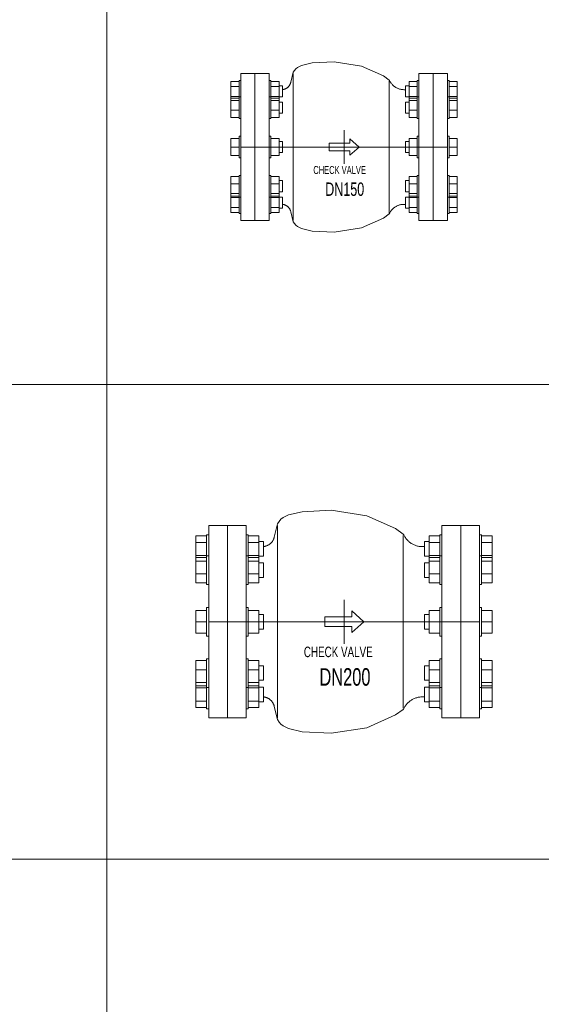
# Model space of a CAD drawing. Header units: millimetres. Extents: x 2339 to 23224, y 1509 to 18979.
# Tile 26 of 124: x 8009 to 9109, y 3903 to 5977. Entities that reach past the tile are written whole.
import ezdxf

# ---------------------------------------------------------------- set-up
doc = ezdxf.new("R2010")
doc.units = ezdxf.units.MM
doc.set_wipeout_variables(frame=1)
doc.layers.get('0').update_dxf_attribs({"lineweight": 0})
doc.styles.add('DISOCP', font='disocp.shx', dxfattribs={"width": 0.6})

# ---------------------------------------------------------------- blocks, each defined once
blk = doc.blocks.new('*U182')
blk.add_wipeout([(-94.2, -92.5), (-130.2, -92.5), (-130.2, -83.7), (-132.3, -83.7), (-132.3, -82.6), (-142.6, -82.6), (-142.6, 82.6), (-132.3, 82.6), (-132.3, 83.7), (-130.2, 83.7), (-130.2, 92.5), (-94.2, 92.5), (-94.2, 83.7), (-92.2, 83.7), (-92.2, 82.6), (-81.9, 82.6), (-81.9, 77), (-77.4, 77), (-77.5, 72.3), (-72.4, 74.1), (-68.1, 78.7), (-64.9, 90.9), (-63.3, 95.3), (-53.6, 102.8), (-40.3, 105.8), (-12.4, 107.3), (22.1, 101.9), (57.2, 84), (62.5, 77), (66.4, 74.4), (72.5, 72.4), (77.4, 72.4), (77.4, 76.8), (81.9, 77), (81.9, 82.6), (92.2, 82.6), (92.2, 83.7), (94.2, 83.7), (94.2, 92.5), (130.2, 92.5), (130.2, 83.7), (132.3, 83.7), (132.3, 82.6), (142.6, 82.6), (142.6, 37.3), (132.3, 37.3), (132.3, 35.8), (130.2, 35.8), (130.2, 13.7), (132.3, 13.7), (132.3, 10.9), (142.6, 10.9), (142.6, -10.9), (132.3, -10.9), (132.3, -13.3), (130.2, -13.7), (130.2, -35.8), (132.3, -35.8), (132.3, -37.3), (142.6, -37.3), (142.6, -82.6), (132.3, -82.6), (132.3, -83.7), (130.2, -83.7), (130.2, -92.5), (94.2, -92.5), (94.2, -83.7), (92.2, -83.7), (92.2, -82.6), (81.9, -82.6), (81.9, -77), (77.4, -76.8), (76.4, -72.2), (73.4, -72.3), (68.7, -73.4), (65.5, -74.9), (63.5, -76.2), (61.6, -77.7), (59.8, -79.8), (57.1, -84.2), (49.6, -89.6), (22.1, -101.9), (-12.4, -107.3), (-40.3, -105.8), (-53.6, -102.8), (-63.3, -95.3), (-64.2, -92.7), (-66, -86.2), (-67.3, -80.8), (-71, -75.1), (-77.4, -72.3), (-77.4, -76.8), (-81.9, -77), (-81.9, -82.6), (-92.2, -82.6), (-92.2, -83.7), (-94.2, -83.7)])
for p, q in [((-112.2, 92.5), (-130.2, 92.5)), ((-130.2, 0), (-130.2, 92.5)), ((-130.2, 92.5), (-112.2, 92.5)), ((-130.2, 92.5), (-130.2, 0)), ((-112.2, 92.5), (-112.2, 0)), ((-94.2, 92.5), (-112.2, 92.5)), ((-112.2, 0), (-112.2, 92.5)), ((-112.2, 0), (-112.2, 92.5)), ((-112.2, 92.5), (-94.2, 92.5)), ((-112.2, 92.5), (-112.2, 0)), ((-94.2, 92.5), (-94.2, 0)), ((-94.2, 0), (-94.2, 92.5)), ((-64.2, 94.1), (-67.1, 81.5)), ((-64.2, 0), (-64.2, 92.7)), ((112.2, 92.5), (94.2, 92.5)), ((94.2, 0), (94.2, 92.5)), ((130.2, 92.5), (112.2, 92.5)), ((112.2, 0), (112.2, 92.5)), ((112.2, 92.5), (112.2, 0)), ((130.2, 92.5), (130.2, 0)), ((-142.6, 82.6), (-142.6, 76.3)), ((-132.3, 82.6), (-142.6, 82.6)), ((-142.6, 76.3), (-142.6, 63.7)), ((-132.3, 76.3), (-142.6, 76.3)), ((-132.3, 83.7), (-130.2, 83.7)), ((-132.3, 83.7), (-132.3, 70)), ((-92.2, 83.7), (-94.2, 83.7)), ((-92.2, 83.7), (-92.2, 70)), ((-92.2, 82.6), (-81.9, 82.6)), ((-92.2, 76.3), (-81.9, 76.3)), ((-81.9, 82.6), (-81.9, 76.3)), ((-81.9, 77), (-77.4, 77)), ((-81.9, 77), (-77.4, 77)), ((-81.9, 76.3), (-81.9, 63.7)), ((-77.4, 63), (-77.4, 77)), ((-77.4, 70.9), (-77.4, 76.8)), ((57, 0), (57, 83.1)), ((81.9, 77), (77.4, 77)), ((81.9, 77), (77.4, 77)), ((77.4, 63), (77.4, 77)), ((77.4, 70.9), (77.4, 76.8)), ((81.9, 82.6), (81.9, 76.3)), ((92.2, 82.6), (81.9, 82.6)), ((81.9, 76.3), (81.9, 63.7)), ((92.2, 76.3), (81.9, 76.3)), ((92.2, 83.7), (94.2, 83.7)), ((92.2, 83.7), (92.2, 70)), ((132.3, 83.7), (130.2, 83.7)), ((132.3, 83.7), (132.3, 70)), ((132.3, 82.6), (142.6, 82.6)), ((132.3, 76.3), (142.6, 76.3)), ((142.6, 82.6), (142.6, 76.3)), ((142.6, 76.3), (142.6, 63.7)), ((-142.6, 63.7), (-142.6, 61.7)), ((-132.3, 63.7), (-142.6, 63.7)), ((-132.3, 70), (-132.3, 63.1)), ((-132.3, 63.2), (-130.2, 63.2)), ((-132.3, 63.2), (-132.3, 39.8)), ((-92.2, 63.2), (-94.2, 63.2)), ((-92.2, 70), (-92.2, 63.1)), ((-92.2, 63.7), (-81.9, 63.7)), ((-92.2, 63.2), (-92.2, 39.8)), ((-81.9, 63.7), (-81.9, 61.7)), ((-77.4, 63), (-81.9, 63)), ((77.4, 72.2), (75.4, 72.2)), ((77.4, 63), (81.9, 63)), ((81.9, 63.7), (81.9, 61.7)), ((92.2, 63.7), (81.9, 63.7)), ((92.2, 70), (92.2, 63.1)), ((92.2, 63.2), (94.2, 63.2)), ((92.2, 63.2), (92.2, 39.8)), ((132.3, 63.2), (130.2, 63.2)), ((132.3, 70), (132.3, 63.1)), ((132.3, 63.7), (142.6, 63.7)), ((132.3, 63.2), (132.3, 39.8)), ((142.6, 63.7), (142.6, 61.7)), ((-142.6, 61.7), (-142.6, 58.4)), ((-132.3, 61.7), (-142.6, 61.7)), ((-142.6, 58.4), (-142.6, 46.2)), ((-132.3, 58.4), (-142.6, 58.4)), ((-92.2, 61.7), (-81.9, 61.7)), ((-92.2, 58.4), (-81.9, 58.4)), ((-81.9, 61.7), (-81.9, 58.4)), ((-81.9, 58.4), (-81.9, 46.2)), ((-81.9, 56.5), (-77.4, 56.5)), ((-81.9, 56.5), (-77.4, 56.5)), ((-77.4, 42.5), (-77.4, 56.5)), ((-77.4, 45.2), (-77.4, 56.3)), ((81.9, 56.5), (77.4, 56.5)), ((81.9, 56.5), (77.4, 56.5)), ((77.4, 42.5), (77.4, 56.5)), ((77.4, 45.2), (77.4, 56.3)), ((81.9, 61.7), (81.9, 58.4)), ((92.2, 61.7), (81.9, 61.7)), ((81.9, 58.4), (81.9, 46.2)), ((92.2, 58.4), (81.9, 58.4)), ((132.3, 61.7), (142.6, 61.7)), ((132.3, 58.4), (142.6, 58.4)), ((142.6, 61.7), (142.6, 58.4)), ((142.6, 58.4), (142.6, 46.2)), ((-142.6, 46.2), (-142.6, 37.3)), ((-132.3, 46.2), (-142.6, 46.2)), ((-132.3, 37.3), (-142.6, 37.3)), ((-132.3, 39.8), (-132.3, 35.8)), ((-92.2, 46.2), (-81.9, 46.2)), ((-92.2, 39.8), (-92.2, 35.8)), ((-92.2, 37.3), (-81.9, 37.3)), ((-81.9, 46.2), (-81.9, 37.3)), ((-77.4, 42.5), (-81.9, 42.5)), ((77.4, 42.5), (81.9, 42.5)), ((81.9, 46.2), (81.9, 37.3)), ((92.2, 46.2), (81.9, 46.2)), ((92.2, 37.3), (81.9, 37.3)), ((92.2, 39.8), (92.2, 35.8)), ((132.3, 46.2), (142.6, 46.2)), ((132.3, 39.8), (132.3, 35.8)), ((132.3, 37.3), (142.6, 37.3)), ((142.6, 46.2), (142.6, 37.3)), ((-130.2, 35.8), (-132.3, 35.8)), ((-94.2, 35.8), (-92.2, 35.8)), ((94.2, 35.8), (92.2, 35.8)), ((130.2, 35.8), (132.3, 35.8)), ((-132.3, 13.7), (-130.2, 13.7)), ((-132.3, 13.4), (-132.3, 13.7)), ((-132.3, 13.7), (-132.3, 13.4)), ((-132.3, 13.3), (-132.3, -13.7)), ((-92.2, 13.7), (-94.2, 13.7)), ((-92.2, 13.4), (-92.2, 13.7)), ((-92.2, 13.7), (-92.2, 13.4)), ((-92.2, 13.3), (-92.2, -13.7)), ((0, 21.1), (0, -21.1)), ((92.2, 13.7), (94.2, 13.7)), ((92.2, 13.4), (92.2, 13.7)), ((92.2, 13.7), (92.2, 13.4)), ((92.2, 13.3), (92.2, -13.7)), ((132.3, 13.7), (130.2, 13.7)), ((132.3, 13.4), (132.3, 13.7)), ((132.3, 13.7), (132.3, 13.4)), ((132.3, 13.3), (132.3, -13.7)), ((-142.6, 10.9), (-142.6, 0)), ((-132.3, 10.9), (-142.6, 10.9)), ((-130.2, -92.5), (-130.2, 0)), ((130.2, 0), (-130.2, 0)), ((-130.2, 0), (-130.2, -92.5)), ((-112.2, 0), (-112.2, -92.5)), ((-112.2, -92.5), (-112.2, 0)), ((-112.2, -92.5), (-112.2, 0)), ((-112.2, 0), (-112.2, -92.5)), ((-94.2, 0), (-94.2, -92.5)), ((-94.2, -92.5), (-94.2, 0)), ((-92.2, 10.9), (-81.9, 10.9)), ((-81.9, 10.9), (-81.9, 0)), ((-81.9, 7), (-77.4, 7)), ((-77.4, -7), (-77.4, 7)), ((81.9, 7), (77.4, 7)), ((77.4, -7), (77.4, 7)), ((81.9, 10.9), (81.9, 0)), ((92.2, 10.9), (81.9, 10.9)), ((94.2, -92.5), (94.2, 0)), ((112.2, -92.5), (112.2, 0)), ((112.2, 0), (112.2, -92.5)), ((130.2, 0), (130.2, -92.5)), ((132.3, 10.9), (142.6, 10.9)), ((142.6, 10.9), (142.6, 0)), ((-142.6, 0), (-142.6, -10.9)), ((-132.3, 0), (-142.6, 0)), ((-132.3, -10.9), (-142.6, -10.9)), ((-92.2, 0), (-81.9, 0)), ((-92.2, -10.9), (-81.9, -10.9)), ((-81.9, 0), (-81.9, -10.9)), ((-77.4, -7), (-81.9, -7)), ((-64.2, -92.7), (-64.2, 0)), ((57, -83.1), (57, 0)), ((77.4, -7), (81.9, -7)), ((81.9, 0), (81.9, -10.9)), ((92.2, 0), (81.9, 0)), ((92.2, -10.9), (81.9, -10.9)), ((132.3, 0), (142.6, 0)), ((132.3, -10.9), (142.6, -10.9)), ((142.6, 0), (142.6, -10.9)), ((-132.3, -13.7), (-132.3, -13.3)), ((-130.2, -13.7), (-132.3, -13.7)), ((-94.2, -13.7), (-92.2, -13.7)), ((-92.2, -13.7), (-92.2, -13.3)), ((92.2, -13.7), (92.2, -13.3)), ((94.2, -13.7), (92.2, -13.7)), ((130.2, -13.7), (132.3, -13.7)), ((132.3, -13.7), (132.3, -13.3)), ((-132.3, -35.8), (-130.2, -35.8)), ((-132.3, -35.8), (-132.3, -39.8)), ((-92.2, -35.8), (-94.2, -35.8)), ((-92.2, -35.8), (-92.2, -39.8)), ((92.2, -35.8), (94.2, -35.8)), ((92.2, -35.8), (92.2, -39.8)), ((132.3, -35.8), (130.2, -35.8)), ((132.3, -35.8), (132.3, -39.8)), ((-142.6, -37.3), (-142.6, -46.2)), ((-142.6, -37.3), (-132.3, -37.3)), ((-142.6, -46.2), (-142.6, -58.4)), ((-132.3, -46.2), (-142.6, -46.2)), ((-132.3, -39.8), (-132.3, -62.8)), ((-81.9, -37.3), (-92.2, -37.3)), ((-92.2, -39.8), (-92.2, -63.2)), ((-92.2, -46.2), (-81.9, -46.2)), ((-81.9, -37.3), (-81.9, -46.2)), ((-81.9, -42.2), (-77.4, -42.2)), ((-81.9, -46.2), (-81.9, -58.4)), ((-77.4, -56.3), (-77.4, -42.2)), ((-77.4, -56.3), (-77.4, -45.2)), ((81.9, -42.2), (77.4, -42.2)), ((77.4, -56.3), (77.4, -42.2)), ((77.4, -56.3), (77.4, -45.2)), ((81.9, -37.3), (81.9, -46.2)), ((81.9, -37.3), (92.2, -37.3)), ((81.9, -46.2), (81.9, -58.4)), ((92.2, -46.2), (81.9, -46.2)), ((92.2, -39.8), (92.2, -63.2)), ((142.6, -37.3), (132.3, -37.3)), ((132.3, -39.8), (132.3, -63.2)), ((132.3, -46.2), (142.6, -46.2)), ((142.6, -37.3), (142.6, -46.2)), ((142.6, -46.2), (142.6, -58.4)), ((-142.6, -58.4), (-142.6, -61.7)), ((-132.3, -58.4), (-142.6, -58.4)), ((-132.3, -61.7), (-142.6, -61.7)), ((-142.6, -61.7), (-142.6, -63.7)), ((-92.2, -58.4), (-81.9, -58.4)), ((-92.2, -61.7), (-81.9, -61.7)), ((-77.4, -56.3), (-81.9, -56.3)), ((-81.9, -58.4), (-81.9, -61.7)), ((-81.9, -61.7), (-81.9, -63.7)), ((77.4, -56.3), (81.9, -56.3)), ((81.9, -58.4), (81.9, -61.7)), ((92.2, -58.4), (81.9, -58.4)), ((92.2, -61.7), (81.9, -61.7)), ((81.9, -61.7), (81.9, -63.7)), ((132.3, -58.4), (142.6, -58.4)), ((132.3, -61.7), (142.6, -61.7)), ((142.6, -58.4), (142.6, -61.7)), ((142.6, -61.7), (142.6, -63.7)), ((-142.6, -63.7), (-142.6, -76.3)), ((-142.6, -63.7), (-132.3, -63.7)), ((-132.3, -63.1), (-132.3, -70)), ((-130.2, -63.2), (-132.3, -63.2)), ((-132.3, -70), (-132.3, -83.7)), ((-94.2, -63.2), (-92.2, -63.2)), ((-92.2, -63.1), (-92.2, -70)), ((-81.9, -63.7), (-92.2, -63.7)), ((-92.2, -70), (-92.2, -83.7)), ((-81.9, -63), (-77.4, -63)), ((-81.9, -63.7), (-81.9, -76.3)), ((-77.4, -77), (-77.4, -63)), ((-77.4, -76.8), (-77.4, -70.9)), ((75.4, -72.2), (77.4, -72.2)), ((81.9, -63), (77.4, -63)), ((77.4, -77), (77.4, -63)), ((77.4, -76.8), (77.4, -70.9)), ((81.9, -63.7), (81.9, -76.3)), ((81.9, -63.7), (92.2, -63.7)), ((92.2, -63.1), (92.2, -70)), ((94.2, -63.2), (92.2, -63.2)), ((92.2, -70), (92.2, -83.7)), ((130.2, -63.2), (132.3, -63.2)), ((132.3, -63.1), (132.3, -70)), ((142.6, -63.7), (132.3, -63.7)), ((132.3, -70), (132.3, -83.7)), ((142.6, -63.7), (142.6, -76.3)), ((-142.6, -76.3), (-142.6, -82.6)), ((-132.3, -76.3), (-142.6, -76.3)), ((-132.3, -82.6), (-142.6, -82.6)), ((-130.2, -83.7), (-132.3, -83.7)), ((-94.2, -83.7), (-92.2, -83.7)), ((-92.2, -76.3), (-81.9, -76.3)), ((-92.2, -82.6), (-81.9, -82.6)), ((-81.9, -76.3), (-81.9, -82.6)), ((-77.4, -77), (-81.9, -77)), ((-77.4, -77), (-81.9, -77)), ((-67.1, -81.5), (-64.2, -94.1)), ((77.4, -77), (81.9, -77)), ((77.4, -77), (81.9, -77)), ((81.9, -76.3), (81.9, -82.6)), ((92.2, -76.3), (81.9, -76.3)), ((92.2, -82.6), (81.9, -82.6)), ((94.2, -83.7), (92.2, -83.7)), ((130.2, -83.7), (132.3, -83.7)), ((132.3, -76.3), (142.6, -76.3)), ((132.3, -82.6), (142.6, -82.6)), ((142.6, -76.3), (142.6, -82.6)), ((-130.2, -92.5), (-112.2, -92.5)), ((-112.2, -92.5), (-130.2, -92.5)), ((-112.2, -92.5), (-94.2, -92.5)), ((-94.2, -92.5), (-112.2, -92.5)), ((94.2, -92.5), (112.2, -92.5)), ((112.2, -92.5), (130.2, -92.5))]:
    blk.add_line(p, q)
at = {"flags": 128}
for points in [[(-64.2, 94.1), (-62.5, 96.5), (-60.7, 98.5), (-58.6, 100.2), (-53.6, 102.8), (-40.3, 105.8), (-12.4, 107.3), (22.1, 101.9), (49.6, 89.6), (57, 84.3)], [(-77.7, 72.3), (-77.3, 72.3), (-76.8, 72.4), (-76.3, 72.5), (-75.9, 72.6), (-75.4, 72.7), (-74.9, 72.8), (-74.5, 73), (-74, 73.2), (-73.6, 73.4), (-73.2, 73.6), (-72.8, 73.8), (-72.4, 74.1), (-72, 74.3), (-71.6, 74.6), (-71.2, 74.9), (-70.8, 75.2), (-70.5, 75.5), (-70.1, 75.8), (-69.8, 76.2), (-69.5, 76.6), (-69.2, 76.9), (-68.9, 77.3), (-68.7, 77.7), (-68.4, 78.1), (-68.2, 78.5), (-68, 79), (-67.8, 79.4), (-67.6, 79.8), (-67.4, 80.3), (-67.3, 80.7), (-67.1, 81.2), (-67.1, 81.5)], [(57, 84.3), (57.4, 83.6), (57.7, 82.9), (58.1, 82.2), (58.5, 81.5), (59, 80.8), (59.4, 80.2), (59.9, 79.6), (60.5, 79), (61, 78.4), (61.6, 77.8), (62.1, 77.3), (62.8, 76.7), (63.4, 76.3), (64, 75.8), (64.7, 75.3), (65.4, 74.9), (66.1, 74.5), (66.8, 74.2), (67.5, 73.9), (68.3, 73.6), (69, 73.3), (69.8, 73), (70.6, 72.8), (71.3, 72.7), (72.1, 72.5), (72.9, 72.4), (73.7, 72.3), (74.5, 72.3), (75.3, 72.2), (75.4, 72.2)], [(-67.1, -81.5), (-67.2, -81), (-67.3, -80.5), (-67.5, -80.1), (-67.7, -79.6), (-67.8, -79.2), (-68.1, -78.8), (-68.3, -78.4), (-68.5, -77.9), (-68.8, -77.5), (-69, -77.2), (-69.3, -76.8), (-69.6, -76.4), (-69.9, -76.1), (-70.3, -75.7), (-70.6, -75.4), (-71, -75.1), (-71.3, -74.8), (-71.7, -74.5), (-72.1, -74.2), (-72.5, -74), (-72.9, -73.7), (-73.4, -73.5), (-73.8, -73.3), (-74.2, -73.1), (-74.7, -72.9), (-75.1, -72.8), (-75.6, -72.6), (-76, -72.5), (-76.5, -72.4), (-77, -72.4), (-77.4, -72.3)], [(75.4, -72.2), (74.6, -72.2), (73.8, -72.3), (73, -72.4), (72.2, -72.5), (71.4, -72.6), (70.7, -72.8), (69.9, -73), (69.1, -73.2), (68.4, -73.5), (67.6, -73.8), (66.9, -74.1), (66.2, -74.5), (65.5, -74.9), (64.8, -75.3), (64.1, -75.7), (63.5, -76.2), (62.8, -76.7), (62.2, -77.2), (61.6, -77.7), (61.1, -78.3), (60.5, -78.9), (60, -79.5), (59.5, -80.1), (59, -80.8), (58.6, -81.4), (58.2, -82.1), (57.8, -82.8), (57.4, -83.5), (57.1, -84.2), (57, -84.3)], [(-64.2, -94.1), (-62.5, -96.5), (-60.7, -98.5), (-58.6, -100.2), (-53.6, -102.8), (-40.3, -105.8), (-12.4, -107.3), (22.1, -101.9), (49.6, -89.6), (57, -84.3)]]:
    blk.add_lwpolyline(points, dxfattribs=at)
blk.add_lwpolyline([(-18.6, -4.7), (-18.6, 4.7), (7.4, 4.7), (7.4, 10.4), (19, 0), (7.4, -10.4), (7.4, -4.7), (-18.6, -4.7)])
at = {"style": 'DISOCP', "width": 0.7}
for s, height, p in [('CHECK VALVE', 10.106, (-38.7, -34)), ('DN150', 16.84, (-23.7, -61.5))]:
    blk.add_text(s, height=height, dxfattribs=at).set_placement(p)
blk = doc.blocks.new('*U183')
blk.add_wipeout([(-94.23, -92.5), (-130.23, -92.5), (-130.23, -83.73), (-132.29, -83.73), (-132.29, -82.61), (-142.6, -82.61), (-142.6, 82.61), (-132.29, 82.61), (-132.29, 83.73), (-130.23, 83.73), (-130.23, 92.5), (-94.23, 92.5), (-94.23, 83.73), (-92.18, 83.73), (-92.18, 82.61), (-81.86, 82.61), (-81.86, 77.01), (-77.4, 77.01), (-77.5, 72.29), (-72.36, 74.05), (-68.07, 78.74), (-64.91, 90.86), (-63.35, 95.31), (-53.57, 102.8), (-40.28, 105.83), (-12.39, 107.28), (22.06, 101.86), (57.2, 83.98), (62.45, 77.01), (66.44, 74.36), (72.52, 72.45), (77.4, 72.45), (77.4, 76.77), (81.86, 77.01), (81.86, 82.61), (92.18, 82.61), (92.18, 83.73), (94.23, 83.73), (94.23, 92.5), (130.23, 92.5), (130.23, 83.73), (132.29, 83.73), (132.29, 82.61), (142.6, 82.61), (142.6, 37.32), (132.29, 37.32), (132.29, 35.77), (130.23, 35.77), (130.23, 13.73), (132.29, 13.73), (132.29, 10.92), (142.6, 10.92), (142.6, -10.92), (132.29, -10.92), (132.29, -13.26), (130.23, -13.73), (130.23, -35.77), (132.29, -35.77), (132.29, -37.32), (142.6, -37.32), (142.6, -82.61), (132.29, -82.61), (132.29, -83.73), (130.23, -83.73), (130.23, -92.5), (94.23, -92.5), (94.23, -83.73), (92.18, -83.73), (92.18, -82.61), (81.86, -82.61), (81.86, -77.01), (77.4, -76.77), (76.41, -72.23), (73.42, -72.34), (68.75, -73.38), (65.48, -74.88), (63.47, -76.19), (61.64, -77.74), (59.75, -79.8), (57.08, -84.25), (49.59, -89.6), (22.06, -101.86), (-12.39, -107.28), (-40.28, -105.83), (-53.57, -102.8), (-63.35, -95.31), (-64.16, -92.67), (-65.99, -86.18), (-67.27, -80.77), (-70.98, -75.06), (-77.4, -72.3), (-77.4, -76.77), (-81.86, -77.01), (-81.86, -82.61), (-92.18, -82.61), (-92.18, -83.73), (-94.23, -83.73)])
for p, q in [((-112.23, 92.5), (-130.23, 92.5)), ((-130.23, 0), (-130.23, 92.5)), ((-130.23, 92.5), (-112.23, 92.5)), ((-130.23, 92.5), (-130.23, 0)), ((-112.23, 92.5), (-112.23, 0)), ((-94.23, 92.5), (-112.23, 92.5)), ((-112.23, 0), (-112.23, 92.5)), ((-112.23, 0), (-112.23, 92.5)), ((-112.23, 92.5), (-94.23, 92.5)), ((-112.23, 92.5), (-112.23, 0)), ((-94.23, 92.5), (-94.23, 0)), ((-94.23, 0), (-94.23, 92.5)), ((-64.16, 94.1), (-67.08, 81.46)), ((-64.16, 0), (-64.16, 92.67)), ((112.23, 92.5), (94.23, 92.5)), ((94.23, 0), (94.23, 92.5)), ((130.23, 92.5), (112.23, 92.5)), ((112.23, 0), (112.23, 92.5)), ((112.23, 92.5), (112.23, 0)), ((130.23, 92.5), (130.23, 0)), ((-142.6, 82.61), (-142.6, 76.3)), ((-132.29, 82.61), (-142.6, 82.61)), ((-142.6, 76.3), (-142.6, 63.7)), ((-132.29, 76.3), (-142.6, 76.3)), ((-132.29, 83.73), (-130.23, 83.73)), ((-132.29, 83.73), (-132.29, 70)), ((-92.18, 83.73), (-94.23, 83.73)), ((-92.18, 83.73), (-92.18, 70)), ((-92.18, 82.61), (-81.86, 82.61)), ((-92.18, 76.3), (-81.86, 76.3)), ((-81.86, 82.61), (-81.86, 76.3)), ((-81.86, 77.01), (-77.4, 77.01)), ((-81.86, 77.01), (-77.4, 77.01)), ((-81.86, 76.3), (-81.86, 63.7)), ((-77.4, 62.99), (-77.4, 77.01)), ((-77.4, 70.87), (-77.4, 76.77)), ((57.04, 0), (57.04, 83.06)), ((81.86, 77.01), (77.4, 77.01)), ((81.86, 77.01), (77.4, 77.01)), ((77.4, 62.99), (77.4, 77.01)), ((77.4, 70.87), (77.4, 76.77)), ((81.86, 82.61), (81.86, 76.3)), ((92.18, 82.61), (81.86, 82.61)), ((81.86, 76.3), (81.86, 63.7)), ((92.18, 76.3), (81.86, 76.3)), ((92.18, 83.73), (94.23, 83.73)), ((92.18, 83.73), (92.18, 70)), ((132.29, 83.73), (130.23, 83.73)), ((132.29, 83.73), (132.29, 70)), ((132.29, 82.61), (142.6, 82.61)), ((132.29, 76.3), (142.6, 76.3)), ((142.6, 82.61), (142.6, 76.3)), ((142.6, 76.3), (142.6, 63.7)), ((-132.29, 70), (-132.29, 63.14)), ((-92.18, 70), (-92.18, 63.14)), ((77.4, 72.23), (75.41, 72.23)), ((92.18, 70), (92.18, 63.14)), ((132.29, 70), (132.29, 63.14)), ((-142.6, 63.7), (-142.6, 61.68)), ((-132.29, 63.7), (-142.6, 63.7)), ((-142.6, 61.68), (-142.6, 58.41)), ((-132.29, 61.68), (-142.6, 61.68)), ((-142.6, 58.41), (-142.6, 46.23)), ((-132.29, 58.41), (-142.6, 58.41)), ((-132.29, 63.22), (-130.23, 63.22)), ((-132.29, 63.22), (-132.29, 39.79)), ((-92.18, 63.22), (-94.23, 63.22)), ((-92.18, 63.7), (-81.86, 63.7)), ((-92.18, 63.22), (-92.18, 39.79)), ((-92.18, 61.68), (-81.86, 61.68)), ((-92.18, 58.41), (-81.86, 58.41)), ((-81.86, 63.7), (-81.86, 61.68)), ((-77.4, 62.99), (-81.86, 62.99)), ((-81.86, 61.68), (-81.86, 58.41)), ((-81.86, 58.41), (-81.86, 46.23)), ((77.4, 62.99), (81.86, 62.99)), ((81.86, 63.7), (81.86, 61.68)), ((92.18, 63.7), (81.86, 63.7)), ((81.86, 61.68), (81.86, 58.41)), ((92.18, 61.68), (81.86, 61.68)), ((81.86, 58.41), (81.86, 46.23)), ((92.18, 58.41), (81.86, 58.41)), ((92.18, 63.22), (94.23, 63.22)), ((92.18, 63.22), (92.18, 39.79)), ((132.29, 63.22), (130.23, 63.22)), ((132.29, 63.7), (142.6, 63.7)), ((132.29, 63.22), (132.29, 39.79)), ((132.29, 61.68), (142.6, 61.68)), ((132.29, 58.41), (142.6, 58.41)), ((142.6, 63.7), (142.6, 61.68)), ((142.6, 61.68), (142.6, 58.41)), ((142.6, 58.41), (142.6, 46.23)), ((-81.86, 56.51), (-77.4, 56.51)), ((-81.86, 56.51), (-77.4, 56.51)), ((-77.4, 42.48), (-77.4, 56.51)), ((-77.4, 45.19), (-77.4, 56.27)), ((81.86, 56.51), (77.4, 56.51)), ((81.86, 56.51), (77.4, 56.51)), ((77.4, 42.48), (77.4, 56.51)), ((77.4, 45.19), (77.4, 56.27)), ((-142.6, 46.23), (-142.6, 37.32)), ((-132.29, 46.23), (-142.6, 46.23)), ((-132.29, 39.79), (-132.29, 35.77)), ((-92.18, 46.23), (-81.86, 46.23)), ((-92.18, 39.79), (-92.18, 35.77)), ((-81.86, 46.23), (-81.86, 37.32)), ((-77.4, 42.48), (-81.86, 42.48)), ((77.4, 42.48), (81.86, 42.48)), ((81.86, 46.23), (81.86, 37.32)), ((92.18, 46.23), (81.86, 46.23)), ((92.18, 39.79), (92.18, 35.77)), ((132.29, 46.23), (142.6, 46.23)), ((132.29, 39.79), (132.29, 35.77)), ((142.6, 46.23), (142.6, 37.32)), ((-132.29, 37.32), (-142.6, 37.32)), ((-130.23, 35.77), (-132.29, 35.77)), ((-94.23, 35.77), (-92.18, 35.77)), ((-92.18, 37.32), (-81.86, 37.32)), ((92.18, 37.32), (81.86, 37.32)), ((94.23, 35.77), (92.18, 35.77)), ((130.23, 35.77), (132.29, 35.77)), ((132.29, 37.32), (142.6, 37.32)), ((0, 21.12), (0, -21.12)), ((-142.6, 10.92), (-142.6, 0)), ((-132.29, 10.92), (-142.6, 10.92)), ((-132.29, 13.73), (-130.23, 13.73)), ((-132.29, 13.43), (-132.29, 13.73)), ((-132.29, 13.73), (-132.29, 13.43)), ((-132.29, 13.26), (-132.29, -13.73)), ((-92.18, 13.73), (-94.23, 13.73)), ((-92.18, 13.43), (-92.18, 13.73)), ((-92.18, 13.73), (-92.18, 13.43)), ((-92.18, 13.26), (-92.18, -13.73)), ((-92.18, 10.92), (-81.86, 10.92)), ((-81.86, 10.92), (-81.86, 0)), ((81.86, 10.92), (81.86, 0)), ((92.18, 10.92), (81.86, 10.92)), ((92.18, 13.73), (94.23, 13.73)), ((92.18, 13.43), (92.18, 13.73)), ((92.18, 13.73), (92.18, 13.43)), ((92.18, 13.26), (92.18, -13.73)), ((132.29, 13.73), (130.23, 13.73)), ((132.29, 13.43), (132.29, 13.73)), ((132.29, 13.73), (132.29, 13.43)), ((132.29, 13.26), (132.29, -13.73)), ((132.29, 10.92), (142.6, 10.92)), ((142.6, 10.92), (142.6, 0)), ((-130.23, -92.5), (-130.23, 0)), ((130.23, 0), (-130.23, 0)), ((-130.23, 0), (-130.23, -92.5)), ((-112.23, 0), (-112.23, -92.5)), ((-112.23, -92.5), (-112.23, 0)), ((-112.23, -92.5), (-112.23, 0)), ((-112.23, 0), (-112.23, -92.5)), ((-94.23, 0), (-94.23, -92.5)), ((-94.23, -92.5), (-94.23, 0)), ((-81.86, 7.01), (-77.4, 7.01)), ((-77.4, -7.01), (-77.4, 7.01)), ((81.86, 7.01), (77.4, 7.01)), ((77.4, -7.01), (77.4, 7.01)), ((94.23, -92.5), (94.23, 0)), ((112.23, -92.5), (112.23, 0)), ((112.23, 0), (112.23, -92.5)), ((130.23, 0), (130.23, -92.5)), ((-142.6, 0), (-142.6, -10.92)), ((-132.29, 0), (-142.6, 0)), ((-92.18, 0), (-81.86, 0)), ((-81.86, 0), (-81.86, -10.92)), ((-77.4, -7.01), (-81.86, -7.01)), ((-64.16, -92.67), (-64.16, 0)), ((57.04, -83.06), (57.04, 0)), ((77.4, -7.01), (81.86, -7.01)), ((81.86, 0), (81.86, -10.92)), ((92.18, 0), (81.86, 0)), ((132.29, 0), (142.6, 0)), ((142.6, 0), (142.6, -10.92)), ((-132.29, -10.92), (-142.6, -10.92)), ((-132.29, -13.73), (-132.29, -13.26)), ((-130.23, -13.73), (-132.29, -13.73)), ((-94.23, -13.73), (-92.18, -13.73)), ((-92.18, -10.92), (-81.86, -10.92)), ((-92.18, -13.73), (-92.18, -13.26)), ((92.18, -10.92), (81.86, -10.92)), ((92.18, -13.73), (92.18, -13.26)), ((94.23, -13.73), (92.18, -13.73)), ((130.23, -13.73), (132.29, -13.73)), ((132.29, -10.92), (142.6, -10.92)), ((132.29, -13.73), (132.29, -13.26)), ((-142.6, -37.32), (-142.6, -46.23)), ((-142.6, -37.32), (-132.29, -37.32)), ((-132.29, -35.77), (-130.23, -35.77)), ((-132.29, -35.77), (-132.29, -39.79)), ((-92.18, -35.77), (-94.23, -35.77)), ((-92.18, -35.77), (-92.18, -39.79)), ((-81.86, -37.32), (-92.18, -37.32)), ((-81.86, -37.32), (-81.86, -46.23)), ((81.86, -37.32), (81.86, -46.23)), ((81.86, -37.32), (92.18, -37.32)), ((92.18, -35.77), (94.23, -35.77)), ((92.18, -35.77), (92.18, -39.79)), ((132.29, -35.77), (130.23, -35.77)), ((132.29, -35.77), (132.29, -39.79)), ((142.6, -37.32), (132.29, -37.32)), ((142.6, -37.32), (142.6, -46.23)), ((-142.6, -46.23), (-142.6, -58.41)), ((-132.29, -46.23), (-142.6, -46.23)), ((-132.29, -39.79), (-132.29, -62.76)), ((-92.18, -39.79), (-92.18, -63.22)), ((-92.18, -46.23), (-81.86, -46.23)), ((-81.86, -42.24), (-77.4, -42.24)), ((-81.86, -46.23), (-81.86, -58.41)), ((-77.4, -56.27), (-77.4, -42.24)), ((-77.4, -56.27), (-77.4, -45.19)), ((81.86, -42.24), (77.4, -42.24)), ((77.4, -56.27), (77.4, -42.24)), ((77.4, -56.27), (77.4, -45.19)), ((81.86, -46.23), (81.86, -58.41)), ((92.18, -46.23), (81.86, -46.23)), ((92.18, -39.79), (92.18, -63.22)), ((132.29, -39.79), (132.29, -63.22)), ((132.29, -46.23), (142.6, -46.23)), ((142.6, -46.23), (142.6, -58.41)), ((-77.4, -56.27), (-81.86, -56.27)), ((77.4, -56.27), (81.86, -56.27)), ((-142.6, -58.41), (-142.6, -61.68)), ((-132.29, -58.41), (-142.6, -58.41)), ((-132.29, -61.68), (-142.6, -61.68)), ((-142.6, -61.68), (-142.6, -63.7)), ((-142.6, -63.7), (-142.6, -76.3)), ((-142.6, -63.7), (-132.29, -63.7)), ((-132.29, -63.14), (-132.29, -70)), ((-130.23, -63.22), (-132.29, -63.22)), ((-94.23, -63.22), (-92.18, -63.22)), ((-92.18, -58.41), (-81.86, -58.41)), ((-92.18, -61.68), (-81.86, -61.68)), ((-92.18, -63.14), (-92.18, -70)), ((-81.86, -63.7), (-92.18, -63.7)), ((-81.86, -58.41), (-81.86, -61.68)), ((-81.86, -61.68), (-81.86, -63.7)), ((-81.86, -62.99), (-77.4, -62.99)), ((-81.86, -63.7), (-81.86, -76.3)), ((-77.4, -77.01), (-77.4, -62.99)), ((81.86, -62.99), (77.4, -62.99)), ((77.4, -77.01), (77.4, -62.99)), ((81.86, -58.41), (81.86, -61.68)), ((92.18, -58.41), (81.86, -58.41)), ((92.18, -61.68), (81.86, -61.68)), ((81.86, -61.68), (81.86, -63.7)), ((81.86, -63.7), (81.86, -76.3)), ((81.86, -63.7), (92.18, -63.7)), ((92.18, -63.14), (92.18, -70)), ((94.23, -63.22), (92.18, -63.22)), ((130.23, -63.22), (132.29, -63.22)), ((132.29, -58.41), (142.6, -58.41)), ((132.29, -61.68), (142.6, -61.68)), ((132.29, -63.14), (132.29, -70)), ((142.6, -63.7), (132.29, -63.7)), ((142.6, -58.41), (142.6, -61.68)), ((142.6, -61.68), (142.6, -63.7)), ((142.6, -63.7), (142.6, -76.3)), ((-132.29, -70), (-132.29, -83.73)), ((-92.18, -70), (-92.18, -83.73)), ((-77.4, -76.77), (-77.4, -70.87)), ((75.41, -72.23), (77.4, -72.23)), ((77.4, -76.77), (77.4, -70.87)), ((92.18, -70), (92.18, -83.73)), ((132.29, -70), (132.29, -83.73)), ((-142.6, -76.3), (-142.6, -82.61)), ((-132.29, -76.3), (-142.6, -76.3)), ((-132.29, -82.61), (-142.6, -82.61)), ((-130.23, -83.73), (-132.29, -83.73)), ((-94.23, -83.73), (-92.18, -83.73)), ((-92.18, -76.3), (-81.86, -76.3)), ((-92.18, -82.61), (-81.86, -82.61)), ((-81.86, -76.3), (-81.86, -82.61)), ((-77.4, -77.01), (-81.86, -77.01)), ((-77.4, -77.01), (-81.86, -77.01)), ((-67.08, -81.46), (-64.16, -94.1)), ((77.4, -77.01), (81.86, -77.01)), ((77.4, -77.01), (81.86, -77.01)), ((81.86, -76.3), (81.86, -82.61)), ((92.18, -76.3), (81.86, -76.3)), ((92.18, -82.61), (81.86, -82.61)), ((94.23, -83.73), (92.18, -83.73)), ((130.23, -83.73), (132.29, -83.73)), ((132.29, -76.3), (142.6, -76.3)), ((132.29, -82.61), (142.6, -82.61)), ((142.6, -76.3), (142.6, -82.61)), ((-130.23, -92.5), (-112.23, -92.5)), ((-112.23, -92.5), (-130.23, -92.5)), ((-112.23, -92.5), (-94.23, -92.5)), ((-94.23, -92.5), (-112.23, -92.5)), ((94.23, -92.5), (112.23, -92.5)), ((112.23, -92.5), (130.23, -92.5))]:
    blk.add_line(p, q)
at = {"flags": 128}
for points in [[(-64.16, 94.1), (-62.53, 96.51), (-60.67, 98.53), (-58.56, 100.23), (-53.57, 102.8), (-40.28, 105.83), (-12.39, 107.28), (22.06, 101.86), (49.59, 89.6), (57.04, 84.34)], [(-77.73, 72.27), (-77.26, 72.32), (-76.79, 72.39), (-76.32, 72.47), (-75.85, 72.57), (-75.39, 72.7), (-74.94, 72.84), (-74.49, 73), (-74.05, 73.17), (-73.61, 73.37), (-73.19, 73.58), (-72.77, 73.81), (-72.36, 74.05), (-71.96, 74.31), (-71.57, 74.59), (-71.2, 74.88), (-70.83, 75.19), (-70.48, 75.51), (-70.14, 75.84), (-69.82, 76.19), (-69.51, 76.55), (-69.21, 76.93), (-68.93, 77.31), (-68.66, 77.71), (-68.42, 78.11), (-68.18, 78.53), (-67.97, 78.95), (-67.77, 79.38), (-67.59, 79.82), (-67.42, 80.27), (-67.28, 80.73), (-67.15, 81.18), (-67.08, 81.46)], [(57.04, 84.34), (57.37, 83.61), (57.73, 82.9), (58.11, 82.2), (58.53, 81.51), (58.97, 80.85), (59.44, 80.2), (59.93, 79.57), (60.45, 78.96), (61, 78.37), (61.56, 77.81), (62.15, 77.27), (62.76, 76.75), (63.39, 76.25), (64.04, 75.79), (64.7, 75.34), (65.39, 74.93), (66.09, 74.54), (66.8, 74.18), (67.53, 73.85), (68.27, 73.55), (69.02, 73.28), (69.79, 73.04), (70.56, 72.83), (71.34, 72.65), (72.13, 72.51), (72.92, 72.39), (73.71, 72.31), (74.51, 72.25), (75.31, 72.23), (75.41, 72.23)], [(-67.08, -81.46), (-67.2, -81), (-67.33, -80.54), (-67.49, -80.09), (-67.66, -79.65), (-67.85, -79.21), (-68.05, -78.78), (-68.27, -78.36), (-68.51, -77.95), (-68.77, -77.55), (-69.04, -77.15), (-69.33, -76.77), (-69.63, -76.41), (-69.95, -76.05), (-70.28, -75.71), (-70.62, -75.38), (-70.98, -75.06), (-71.35, -74.76), (-71.73, -74.48), (-72.12, -74.21), (-72.52, -73.95), (-72.93, -73.71), (-73.36, -73.49), (-73.79, -73.29), (-74.22, -73.1), (-74.67, -72.93), (-75.12, -72.78), (-75.58, -72.65), (-76.04, -72.53), (-76.51, -72.43), (-76.98, -72.36), (-77.4, -72.3)], [(75.41, -72.23), (74.61, -72.25), (73.82, -72.3), (73.02, -72.38), (72.23, -72.49), (71.44, -72.63), (70.66, -72.81), (69.89, -73.01), (69.12, -73.25), (68.37, -73.52), (67.63, -73.81), (66.9, -74.14), (66.18, -74.49), (65.48, -74.88), (64.79, -75.29), (64.12, -75.73), (63.47, -76.19), (62.84, -76.68), (62.23, -77.2), (61.64, -77.74), (61.07, -78.3), (60.52, -78.88), (60, -79.49), (59.5, -80.12), (59.03, -80.76), (58.59, -81.43), (58.17, -82.11), (57.78, -82.81), (57.41, -83.52), (57.08, -84.25), (57.04, -84.34)], [(-64.16, -94.1), (-62.53, -96.51), (-60.67, -98.53), (-58.56, -100.23), (-53.57, -102.8), (-40.28, -105.83), (-12.39, -107.28), (22.06, -101.86), (49.59, -89.6), (57.04, -84.34)]]:
    blk.add_lwpolyline(points, dxfattribs=at)
blk.add_lwpolyline([(-18.56, -4.71), (-18.56, 4.71), (7.4, 4.71), (7.4, 10.39), (19.05, 0), (7.4, -10.39), (7.4, -4.71), (-18.56, -4.71)])
at = {"style": 'DISOCP', "width": 0.7}
for s, height, p in [('CHECK VALVE', 10.1063, (-38.68, -34.04)), ('DN200', 16.844, (-23.65, -61.49))]:
    blk.add_text(s, height=height, dxfattribs=at).set_placement(p)

msp = doc.modelspace()

# ---------------------------------------------------------------- linework, layer by layer
for p, q in [((8193.1, 1508.9), (8193.1, 16868.4)), ((2339.1, 5208.9), (19193.1, 5208.9)), ((2339.1, 4208.9), (19193.1, 4208.9))]:
    msp.add_line(p, q)

# ---------------------------------------------------------------- block references
for name, p, xscale, yscale, zscale in [('*U182', (8693.1, 5708.9), 1.672830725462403, 1.672830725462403, 1.672830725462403), ('*U183', (8693.1, 4708.9), 2.1906116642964, 2.1906116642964, 2.1906116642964)]:
    msp.add_blockref(name, p, dxfattribs=dict(xscale=xscale, yscale=yscale, zscale=zscale))

doc.saveas('drawing.dxf')
